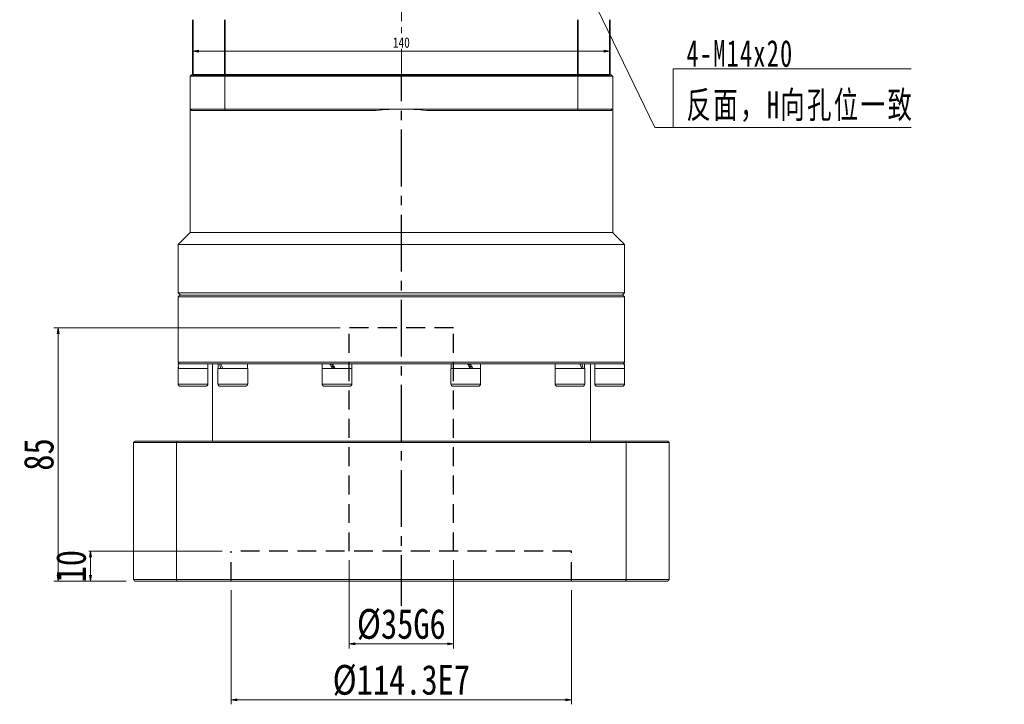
# Model space of a CAD drawing. Header units: millimetres. Extents: x -49 to 1174, y -30 to 830.
# Tile 3 of 8: x 172 to 503, y 323 to 553. Entities that reach past the tile are written whole.
import ezdxf

# ---------------------------------------------------------------- set-up
doc = ezdxf.new("R2010")
doc.units = ezdxf.units.MM
for name, pattern in [('CENTER2', [28.575, 19.05, -3.175, 3.175, -3.175]), ('DASHED2', [9.525, 6.35, -3.175]), ('点画线', [18, 12, -2, 2, -2])]:
    doc.linetypes.add(name, pattern=pattern)
doc.layers.add('3中心线层', color=1, linetype='CENTER2')
doc.layers.add('4虚线层', color=6, linetype='DASHED2')
for name, color, linetype, lineweight in [('中心线层', 1, '点画线', 18), ('尺寸线层', 3, 'Continuous', 18), ('粗实线层', 7, 'Continuous', 35)]:
    doc.layers.add(name, color=color, linetype=linetype, lineweight=lineweight)
doc.styles.add('宋体', font='SimSun.ttf', dxfattribs={"width": 0.8})
doc.styles.add('标准', font='SimSun.ttf', dxfattribs={"width": 0.667})
doc.dimstyles.new('A水平标注$0', dxfattribs={"dimtxt": 3.5, "dimasz": 2, "dimexe": 1.5, "dimexo": 3, "dimgap": 1.1, "dimtad": 1, "dimtoh": 1, "dimdec": 4, "dimdsep": 46, "dimtxsty": '宋体', "dimblk": 'OPEN', "dimcen": 3, "dimclrd": 3, "dimclre": 3, "dimclrt": 6, "dimadec": 0, "dimazin": 0, "dimtm": 1e-09, "dimtfac": 1, "dimtdec": 4, "dimtix": 1, "dimtmove": 0, "dimatfit": 3, "dimldrblk": 'OPEN', "dimfxl": 0, "dimlwd": 13, "dimlwe": 13, "dimarcsym": 0})

# ---------------------------------------------------------------- blocks, each defined once
blk = doc.blocks.new('*X5')
at = {"layer": '尺寸线层', "linetype": 'Continuous'}
blk.add_hatch(color=0, dxfattribs=at).paths.add_polyline_path([(-36.25, 62.04), (-31.31, 54.44), (-33.33, 53.45)], flags=0)
at = {"layer": '尺寸线层', "color": 0, "linetype": 'Continuous'}
blk.add_line((-36.25, 62.04), (-6.11, 0), dxfattribs=at)
at = {"layer": '尺寸线层', "color": 0}
for p, q in [((0, 19.66), (79.95, 19.66)), ((0, 0), (0, 19.66)), ((-6.11, 0), (0, 0)), ((0, 0), (79.95, 0))]:
    blk.add_line(p, q, dxfattribs=at)
at = {"layer": '尺寸线层', "color": 0, "insert": (4.5, 1.8), "char_height": 9, "width": 150.9096, "attachment_point": 7, "line_spacing_factor": 1.15057, "style": '标准'}
blk.add_mtext('\\T1.1;4-M14x20\\P反面，H向孔位一致', dxfattribs=at)
blk = doc.blocks.new('_Open')
at = {"color": 0, "linetype": 'ByBlock', "lineweight": -2}
for p, q in [((-1, 0.17), (0, 0)), ((-1, -0.17), (0, 0)), ((0, 0), (-1, 0))]:
    blk.add_line(p, q, dxfattribs=at)
blk = doc.blocks.new('*D38')
at = {"color": 3, "lineweight": 13, "transparency": 16777216}
for p, q in [((230.6, 537.75), (230.6, 544.23)), ((232.6, 542.73), (368.6, 542.73)), ((370.6, 537.75), (370.6, 544.23))]:
    blk.add_line(p, q, dxfattribs=at)
at = {"layer": 'Defpoints', "color": 0, "transparency": 16777216}
for p in [(370.6, 542.73), (230.6, 534.75), (370.6, 534.75)]:
    blk.add_point(p, dxfattribs=at)
at = {"color": 3, "lineweight": 13, "transparency": 16777216, "xscale": 2, "yscale": 2, "zscale": 2, "rotation": 180}
blk.add_blockref('_Open', (230.6, 542.73), dxfattribs=at)
at = {"color": 3, "lineweight": 13, "transparency": 16777216, "xscale": 2, "yscale": 2, "zscale": 2}
blk.add_blockref('_Open', (370.6, 542.73), dxfattribs=at)
at = {"color": 6, "transparency": 16777216, "insert": (300.6, 545.54), "char_height": 3.5, "attachment_point": 5, "style": '宋体', "bg_fill": 3, "box_fill_scale": 1.1, "bg_fill_color": 257, "bg_fill_transparency": 0}
blk.add_mtext('140', dxfattribs=at)
blk = doc.blocks.new('*D39')
at = {"layer": 'Defpoints', "color": 0, "transparency": 16777216}
for p in [(243.45, 364.75), (357.75, 364.75), (357.75, 324.88)]:
    blk.add_point(p, dxfattribs=at)
at = {"layer": '尺寸线层', "color": 3, "lineweight": 13, "transparency": 16777216}
for p, q in [((243.45, 361.75), (243.45, 323.38)), ((357.75, 361.75), (357.75, 323.38)), ((245.45, 324.88), (355.75, 324.88))]:
    blk.add_line(p, q, dxfattribs=at)
at = {"layer": '尺寸线层', "color": 3, "lineweight": 13, "transparency": 16777216, "xscale": 2, "yscale": 2, "zscale": 2, "rotation": 180}
blk.add_blockref('_Open', (243.45, 324.88), dxfattribs=at)
at = {"layer": '尺寸线层', "color": 3, "lineweight": 13, "transparency": 16777216, "xscale": 2, "yscale": 2, "zscale": 2}
blk.add_blockref('_Open', (357.75, 324.88), dxfattribs=at)
at = {"layer": '尺寸线层', "color": 6, "transparency": 16777216, "insert": (300.6, 331.38), "char_height": 10, "attachment_point": 5, "style": '宋体', "bg_fill": 3, "box_fill_scale": 1.1, "bg_fill_color": 256, "bg_fill_true_color": 13158600, "bg_fill_transparency": 0}
blk.add_mtext('%%C114.3E7', dxfattribs=at)
blk = doc.blocks.new('*D40')
at = {"layer": 'Defpoints', "color": 0, "transparency": 16777216}
for p in [(283.1, 374.75), (318.1, 374.75), (318.1, 343.66)]:
    blk.add_point(p, dxfattribs=at)
at = {"layer": '尺寸线层', "color": 3, "lineweight": 13, "transparency": 16777216}
for p, q in [((283.1, 371.75), (283.1, 342.16)), ((318.1, 371.75), (318.1, 342.16)), ((285.1, 343.66), (316.1, 343.66))]:
    blk.add_line(p, q, dxfattribs=at)
at = {"layer": '尺寸线层', "color": 3, "lineweight": 13, "transparency": 16777216, "xscale": 2, "yscale": 2, "zscale": 2, "rotation": 180}
blk.add_blockref('_Open', (283.1, 343.66), dxfattribs=at)
at = {"layer": '尺寸线层', "color": 3, "lineweight": 13, "transparency": 16777216, "xscale": 2, "yscale": 2, "zscale": 2}
blk.add_blockref('_Open', (318.1, 343.66), dxfattribs=at)
at = {"layer": '尺寸线层', "color": 6, "transparency": 16777216, "insert": (300.6, 350.16), "char_height": 10, "attachment_point": 5, "style": '宋体', "bg_fill": 3, "box_fill_scale": 1.1, "bg_fill_color": 256, "bg_fill_true_color": 13158600, "bg_fill_transparency": 0}
blk.add_mtext('%%C35G6', dxfattribs=at)
blk = doc.blocks.new('*D41')
at = {"layer": 'Defpoints', "color": 0, "transparency": 16777216}
for p in [(243.45, 374.75), (196.18, 364.75), (211.1, 364.75)]:
    blk.add_point(p, dxfattribs=at)
at = {"layer": '尺寸线层', "color": 3, "lineweight": 13, "transparency": 16777216}
for p, q in [((240.45, 374.75), (194.68, 374.75)), ((196.18, 372.75), (196.18, 366.75)), ((208.1, 364.75), (194.68, 364.75))]:
    blk.add_line(p, q, dxfattribs=at)
at = {"layer": '尺寸线层', "color": 3, "lineweight": 13, "transparency": 16777216, "xscale": 2, "yscale": 2, "zscale": 2}
for p, rotation in [((196.18, 374.75), 90), ((196.18, 364.75), 270)]:
    blk.add_blockref('_Open', p, dxfattribs=dict(at, rotation=rotation))
at = {"layer": '尺寸线层', "color": 6, "transparency": 16777216, "insert": (189.68, 369.75), "char_height": 10, "attachment_point": 5, "rotation": 90, "style": '宋体', "bg_fill": 3, "box_fill_scale": 1.1, "bg_fill_color": 256, "bg_fill_true_color": 13158600, "bg_fill_transparency": 0}
blk.add_mtext('10', dxfattribs=at)
blk = doc.blocks.new('*D42')
at = {"layer": 'Defpoints', "color": 0, "transparency": 16777216}
for p in [(283.1, 449.75), (185.32, 364.75), (211.1, 364.75)]:
    blk.add_point(p, dxfattribs=at)
at = {"layer": '尺寸线层', "color": 3, "lineweight": 13, "transparency": 16777216}
for p, q in [((280.1, 449.75), (183.82, 449.75)), ((185.32, 447.75), (185.32, 366.75)), ((208.1, 364.75), (183.82, 364.75))]:
    blk.add_line(p, q, dxfattribs=at)
at = {"layer": '尺寸线层', "color": 3, "lineweight": 13, "transparency": 16777216, "xscale": 2, "yscale": 2, "zscale": 2}
for p, rotation in [((185.32, 449.75), 90), ((185.32, 364.75), 270)]:
    blk.add_blockref('_Open', p, dxfattribs=dict(at, rotation=rotation))
at = {"layer": '尺寸线层', "color": 6, "transparency": 16777216, "insert": (178.82, 407.25), "char_height": 10, "attachment_point": 5, "rotation": 90, "style": '宋体', "bg_fill": 3, "box_fill_scale": 1.1, "bg_fill_color": 256, "bg_fill_true_color": 13158600, "bg_fill_transparency": 0}
blk.add_mtext('85', dxfattribs=at)

msp = doc.modelspace()

# ---------------------------------------------------------------- linework, layer by layer
at = {"color": 7, "linetype": 'Continuous', "lineweight": 15}
for p, q in [((229.60275, 523.24728), (241.31321, 523.24728)), ((241.4948, 522.74727), (230.10275, 522.74727)), ((241.31321, 523.24728), (300.60275, 523.24728)), ((292.19145, 522.74727), (241.4948, 522.74727)), ((300.60275, 523.24728), (359.8923, 523.24728)), ((359.7107, 522.74727), (309.01405, 522.74727)), ((371.10275, 522.74727), (359.7107, 522.74727)), ((359.8923, 523.24728), (371.60275, 523.24728)), ((229.60275, 481.74727), (300.60275, 481.74727)), ((300.60275, 481.74727), (371.60275, 481.74727)), ((225.60275, 477.74728), (300.60275, 477.74728)), ((300.60275, 477.74728), (375.60275, 477.74728)), ((225.60275, 461.54729), (300.60275, 461.54729)), ((375.60275, 460.24728), (225.60275, 460.24728)), ((226.10275, 460.74727), (375.10275, 460.74727)), ((300.60275, 461.54729), (375.60275, 461.54729)), ((225.60275, 438.24727), (300.60275, 438.24727)), ((226.10275, 437.74727), (225.66275, 437.74727)), ((225.74989, 437.74727), (226.10275, 437.74727)), ((239.11927, 437.74727), (226.13242, 437.74727)), ((239.50254, 437.74727), (239.11927, 437.74727)), ((239.50254, 437.74727), (239.79265, 437.74727)), ((239.97502, 437.74727), (239.79265, 437.74727)), ((241.5907, 437.74727), (239.97502, 437.74727)), ((275.63156, 437.74727), (241.5907, 437.74727)), ((276.5934, 437.74727), (275.59073, 437.74727)), ((276.5934, 437.74727), (276.70421, 437.74727)), ((277.44502, 437.74727), (276.70421, 437.74727)), ((279.58957, 437.74727), (277.44502, 437.74727)), ((300.60275, 437.74727), (279.58957, 437.74727)), ((300.60275, 438.24727), (375.60275, 438.24727)), ((321.61593, 437.74727), (300.60275, 437.74727)), ((322.85501, 437.74727), (321.61593, 437.74727)), ((323.62452, 437.74727), (322.85501, 437.74727)), ((323.76048, 437.74727), (323.62452, 437.74727)), ((325.61477, 437.74727), (323.76048, 437.74727)), ((359.6148, 437.74727), (325.61477, 437.74727)), ((360.61701, 437.74727), (359.6148, 437.74727)), ((360.87452, 437.74727), (360.61701, 437.74727)), ((361.23048, 437.74727), (360.87452, 437.74727)), ((362.08623, 437.74727), (361.23048, 437.74727)), ((375.07308, 437.74727), (362.08623, 437.74727)), ((375.45561, 437.74727), (375.10275, 437.74727)), ((375.54275, 437.74727), (375.10275, 437.74727)), ((225.60275, 436.14728), (235.60275, 436.14728)), ((238.97156, 436.14728), (248.97156, 436.14728)), ((273.97156, 436.14728), (283.97156, 436.14728)), ((317.23394, 436.14728), (317.47866, 436.14728)), ((317.47866, 436.14728), (327.23394, 436.14728)), ((352.23394, 436.14728), (354.29501, 436.14728)), ((354.29501, 436.14728), (362.23394, 436.14728)), ((365.60275, 436.14728), (370.60275, 436.14728)), ((370.60275, 436.14728), (375.60275, 436.14728)), ((225.60275, 430.89727), (235.60275, 430.89727)), ((234.85275, 430.14726), (226.35275, 430.14726)), ((238.97156, 430.89727), (248.97156, 430.89727)), ((248.22156, 430.14726), (239.72156, 430.14726)), ((273.97156, 430.89727), (283.97156, 430.89727)), ((283.22156, 430.14726), (274.72156, 430.14726)), ((317.23394, 430.89727), (317.47866, 430.89727)), ((317.47866, 430.89727), (327.23394, 430.89727)), ((318.19195, 430.14726), (317.98394, 430.14726)), ((326.48394, 430.14726), (318.19195, 430.14726)), ((352.23394, 430.89727), (354.29501, 430.89727)), ((354.73585, 430.14726), (352.98394, 430.14726)), ((354.29501, 430.89727), (362.23394, 430.89727)), ((361.48394, 430.14726), (354.73585, 430.14726)), ((365.60275, 430.89727), (370.60275, 430.89727)), ((370.60275, 430.14726), (366.35275, 430.14726)), ((370.60275, 430.89727), (375.60275, 430.89727)), ((374.85275, 430.14726), (370.60275, 430.14726)), ((225.06303, 411.24729), (210.60275, 411.24729)), ((210.60275, 411.24729), (210.60275, 365.24728)), ((211.10275, 411.74728), (225.24527, 411.74728)), ((376.14247, 411.24729), (225.06303, 411.24729)), ((225.06303, 365.24728), (225.06303, 411.24729)), ((225.24527, 411.74728), (375.96023, 411.74728)), ((375.96023, 411.74728), (390.10275, 411.74728)), ((390.60275, 411.24729), (376.14247, 411.24729)), ((376.14247, 411.24729), (376.14247, 365.24728)), ((390.60275, 365.24728), (390.60275, 411.24729)), ((210.60275, 365.24728), (225.06303, 365.24728)), ((225.24527, 364.74729), (211.10275, 364.74729)), ((225.06303, 365.24728), (376.14247, 365.24728)), ((375.96023, 364.74729), (225.24527, 364.74729)), ((390.10275, 364.74729), (375.96023, 364.74729)), ((376.14247, 365.24728), (390.60275, 365.24728))]:
    msp.add_line(p, q, dxfattribs=at)
for centre, radius, start, end in [((300.60275, 452.24728), 71, 90, 96.8037548), ((300.60275, 452.24728), 71, 83.1962452, 90), ((226.35275, 430.89728), 0.75, 180, 270), ((234.85275, 430.89728), 0.75, 270, 0), ((239.72156, 430.89728), 0.75, 180, 270), ((248.22156, 430.89728), 0.75, 270, 0), ((274.72156, 430.89728), 0.75, 180, 270), ((283.22156, 430.89728), 0.75, 270, 0), ((317.98394, 430.89728), 0.75, 180, 270), ((326.48394, 430.89728), 0.75, 270, 0), ((352.98394, 430.89728), 0.75, 180, 270), ((361.48394, 430.89728), 0.75, 270, 0), ((366.35275, 430.89728), 0.75, 180, 270), ((374.85275, 430.89728), 0.75, 270, 0)]:
    msp.add_arc(centre, radius, start, end, dxfattribs=at)
at = {"color": 7, "linetype": 'Continuous', "lineweight": 15, "extrusion": (0, 0, -1)}
for centre, major_axis, ratio, start_param, end_param in [((230.60275, 437.74728), (0, -8.55633), 0.577350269, 1.382692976, 1.570796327), ((230.60275, 436.14728), (0, -8.55633), 0.577350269, 1.570796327, 1.66443111), ((243.97156, 436.14728), (3.53747, -8.43319), 0.408881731, 1.740657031, 1.928760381), ((243.97156, 437.74728), (3.53747, -8.43319), 0.408881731, 1.55255368, 1.740657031), ((278.97156, 436.14728), (4.80121, -8.53127), 0.13629391, 1.647349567, 1.835452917), ((278.97156, 436.14728), (3.24616, -5.76811), 0.13629391, 1.647349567, 1.927577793), ((278.97156, 437.74728), (4.80121, -8.53127), 0.13629391, 1.459246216, 1.647349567), ((322.23394, 436.14728), (4.80121, -8.53127), 0.13629391, 4.60083887, 4.78894222), ((322.23394, 437.74728), (3.24616, -5.76811), 0.13629391, 4.78894222, 5.069170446), ((322.23394, 437.74728), (4.80121, -8.53127), 0.13629391, 4.78894222, 4.977045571), ((357.23394, 436.14728), (3.53747, -8.43319), 0.408881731, 4.694146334, 4.882249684), ((357.23394, 437.74728), (3.53747, -8.43319), 0.408881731, 4.882249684, 5.070353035), ((370.60275, 436.14728), (0, -8.55633), 0.577350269, 4.52428563, 4.71238898), ((370.60275, 437.74728), (0, -8.55633), 0.577350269, 4.71238898, 4.806023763)]:
    msp.add_ellipse(centre, major_axis=major_axis, ratio=ratio, start_param=start_param, end_param=end_param, dxfattribs=at)
at = {"color": 7, "linetype": 'Continuous', "lineweight": 15}
for points in [[(229.60275, 523.24728), (229.60275, 481.74727)], [(229.60275, 523.24728), (230.10275, 522.74727)], [(241.31321, 523.24728), (241.4948, 522.74727)], [(359.8923, 523.24728), (359.7107, 522.74727)], [(371.60275, 523.24728), (371.10275, 522.74727)], [(371.60275, 481.74727), (371.60275, 523.24728)], [(229.60275, 481.74727), (225.60275, 477.74728)], [(375.60275, 477.74728), (371.60275, 481.74727)], [(225.60275, 477.74728), (225.60275, 461.54729)], [(375.60275, 461.54729), (375.60275, 477.74728)], [(225.60275, 461.54729), (226.40275, 460.74727)], [(226.10275, 460.74727), (225.60275, 460.24728)], [(225.60275, 460.24728), (225.60275, 438.24727)], [(374.80275, 460.74727), (375.60275, 461.54729)], [(375.60275, 460.24728), (375.10275, 460.74727)], [(375.60275, 438.24727), (375.60275, 460.24728)], [(225.60275, 438.24727), (226.10275, 437.74727)], [(235.54275, 436.14728), (235.54275, 437.74727)], [(237.10275, 437.74727), (237.10275, 411.74728)], [(239.03156, 437.74727), (239.03156, 436.14728)], [(248.91156, 436.14728), (248.91156, 437.74727)], [(274.03156, 437.74727), (274.03156, 436.14728)], [(283.91156, 436.14728), (283.91156, 437.74727)], [(317.29394, 437.74727), (317.29394, 436.14728)], [(327.17394, 436.14728), (327.17394, 437.74727)], [(352.29394, 437.74727), (352.29394, 436.14728)], [(362.17394, 436.14728), (362.17394, 437.74727)], [(364.10275, 411.74728), (364.10275, 437.74727)], [(365.66275, 437.74727), (365.66275, 436.14728)], [(375.10275, 437.74727), (375.60275, 438.24727)], [(225.60275, 436.14728), (225.60275, 430.89727)], [(235.60275, 430.89727), (235.60275, 436.14728)], [(238.97156, 436.14728), (238.97156, 430.89727)], [(248.97156, 430.89727), (248.97156, 436.14728)], [(273.97156, 436.14728), (273.97156, 430.89727)], [(283.97156, 430.89727), (283.97156, 436.14728)], [(317.23394, 436.14728), (317.23394, 430.89727)], [(327.23394, 430.89727), (327.23394, 436.14728)], [(352.23394, 436.14728), (352.23394, 430.89727)], [(362.23394, 430.89727), (362.23394, 436.14728)], [(365.60275, 436.14728), (365.60275, 430.89727)], [(375.60275, 430.89727), (375.60275, 436.14728)], [(210.60275, 411.24729), (211.10275, 411.74728)], [(225.24527, 411.74728), (225.06303, 411.24729)], [(375.96023, 411.74728), (376.14247, 411.24729)], [(390.10275, 411.74728), (390.60275, 411.24729)], [(210.60275, 365.24728), (211.10275, 364.74729)], [(225.24527, 364.74729), (225.06303, 365.24728)], [(375.96023, 364.74729), (376.14247, 365.24728)], [(390.10275, 364.74729), (390.60275, 365.24728)]]:
    msp.add_open_spline(points, degree=1, dxfattribs=at)
at = {"layer": '4虚线层'}
for p, q in [((318.10275, 449.74729), (283.10275, 449.74729)), ((283.10275, 374.74729), (283.10275, 449.74729)), ((318.10275, 374.74729), (318.10275, 449.74729)), ((357.75275, 374.74729), (243.45275, 374.74729)), ((243.45275, 364.74729), (243.45275, 374.74729)), ((357.75275, 364.74729), (357.75275, 374.74729))]:
    msp.add_line(p, q, dxfattribs=at)
at = {"layer": '中心线层'}
msp.add_line((300.60275, 534.74728), (300.60275, 725.30141), dxfattribs=at)
at = {"layer": '粗实线层'}
for p, q in [((230.60275, 534.74728), (230.60275, 553.24728)), ((241.31321, 534.74728), (241.31321, 553.24728)), ((359.8923, 534.74728), (359.8923, 553.24728)), ((370.60275, 534.74728), (370.60275, 553.24728)), ((230.60275, 534.74728), (370.60275, 534.74728)), ((230.60275, 534.74728), (370.60275, 534.74728))]:
    msp.add_line(p, q, dxfattribs=at)

# ---------------------------------------------------------------- block references
at = {"layer": '尺寸线层'}
msp.add_blockref('*X5', (391.89697, 517.06567), dxfattribs=at)

# ---------------------------------------------------------------- next in the draw order: dimensions: what is measured, and where the dimension line sits
dim = msp.add_linear_dim(base=(370.60275, 542.73312), p1=(230.60275, 534.74728), p2=(370.60275, 534.74728), dimstyle='A水平标注$0')
dim.commit()
dim.dimension.update_dxf_attribs({"geometry": '*D38', "text_midpoint": (300.60275, 545.54402)})

# ---------------------------------------------------------------- next in the draw order: linework, layer by layer
at = {"color": 7, "linetype": 'Continuous', "lineweight": 15}
for p, q in [((241.31321, 534.24728), (229.60275, 534.24728)), ((229.60275, 523.24728), (229.60275, 534.24728)), ((230.10275, 534.74728), (241.4948, 534.74728)), ((241.31321, 534.24728), (241.31321, 523.24728)), ((359.8923, 534.24728), (241.31321, 534.24728)), ((241.4948, 534.74728), (359.7107, 534.74728)), ((359.7107, 534.74728), (371.10275, 534.74728)), ((371.60275, 534.24728), (359.8923, 534.24728)), ((359.8923, 523.24728), (359.8923, 534.24728)), ((371.60275, 534.24728), (371.60275, 523.24728))]:
    msp.add_line(p, q, dxfattribs=at)
for points in [[(230.10275, 534.74728), (229.60275, 534.24728)], [(241.31321, 534.24728), (241.4948, 534.74728)], [(359.8923, 534.24728), (359.7107, 534.74728)], [(371.60275, 534.24728), (371.10275, 534.74728)]]:
    msp.add_open_spline(points, degree=1, dxfattribs=at)
at = {"layer": '3中心线层'}
msp.add_line((300.60275, 354.40166), (300.60275, 534.74728), dxfattribs=at)

# ---------------------------------------------------------------- next in the draw order: dimensions: what is measured, and where the dimension line sits
at = {"layer": '尺寸线层'}
dim = msp.add_linear_dim(base=(357.75275, 324.87771), p1=(243.45275, 364.74729), p2=(357.75275, 364.74729), text='%%C<>E7', dimstyle='A水平标注$0', override={"dimtxt": 10, "dimgap": 1.5, "dimblk": 'Open', "dimtfill": 1, "dimtfillclr": 256}, dxfattribs=at)
dim.commit()
dim.dimension.update_dxf_attribs({"geometry": '*D39', "text_midpoint": (300.60275, 331.37771)})

# ---------------------------------------------------------------- next in the draw order: dimensions: what is measured, and where the dimension line sits
dim = msp.add_linear_dim(base=(196.1822, 364.74729), p1=(243.45275, 374.74729), p2=(211.10275, 364.74729), angle=90, dimstyle='A水平标注$0', override={"dimtxt": 10, "dimgap": 1.5, "dimblk": 'Open', "dimtfill": 1, "dimtfillclr": 256}, dxfattribs=at)
dim.commit()
dim.dimension.update_dxf_attribs({"geometry": '*D41', "text_midpoint": (196.1822, 369.74729), "dimtype": 160})
dim = msp.add_linear_dim(base=(318.10275, 343.66357), p1=(283.10275, 374.74729), p2=(318.10275, 374.74729), text='%%C<>G6', dimstyle='A水平标注$0', override={"dimtxt": 10, "dimgap": 1.5, "dimblk": 'Open', "dimtfill": 1, "dimtfillclr": 256}, dxfattribs=at)
dim.commit()
dim.dimension.update_dxf_attribs({"geometry": '*D40', "text_midpoint": (300.60275, 350.16357)})

# ---------------------------------------------------------------- next in the draw order: dimensions: what is measured, and where the dimension line sits
dim = msp.add_linear_dim(base=(185.32192, 364.74729), p1=(283.10275, 449.74729), p2=(211.10275, 364.74729), angle=90, dimstyle='A水平标注$0', override={"dimtxt": 10, "dimgap": 1.5, "dimblk": 'Open', "dimtfill": 1, "dimtfillclr": 256}, dxfattribs=at)
dim.commit()
dim.dimension.update_dxf_attribs({"geometry": '*D42', "text_midpoint": (178.82192, 407.24729)})

doc.saveas('drawing.dxf')
